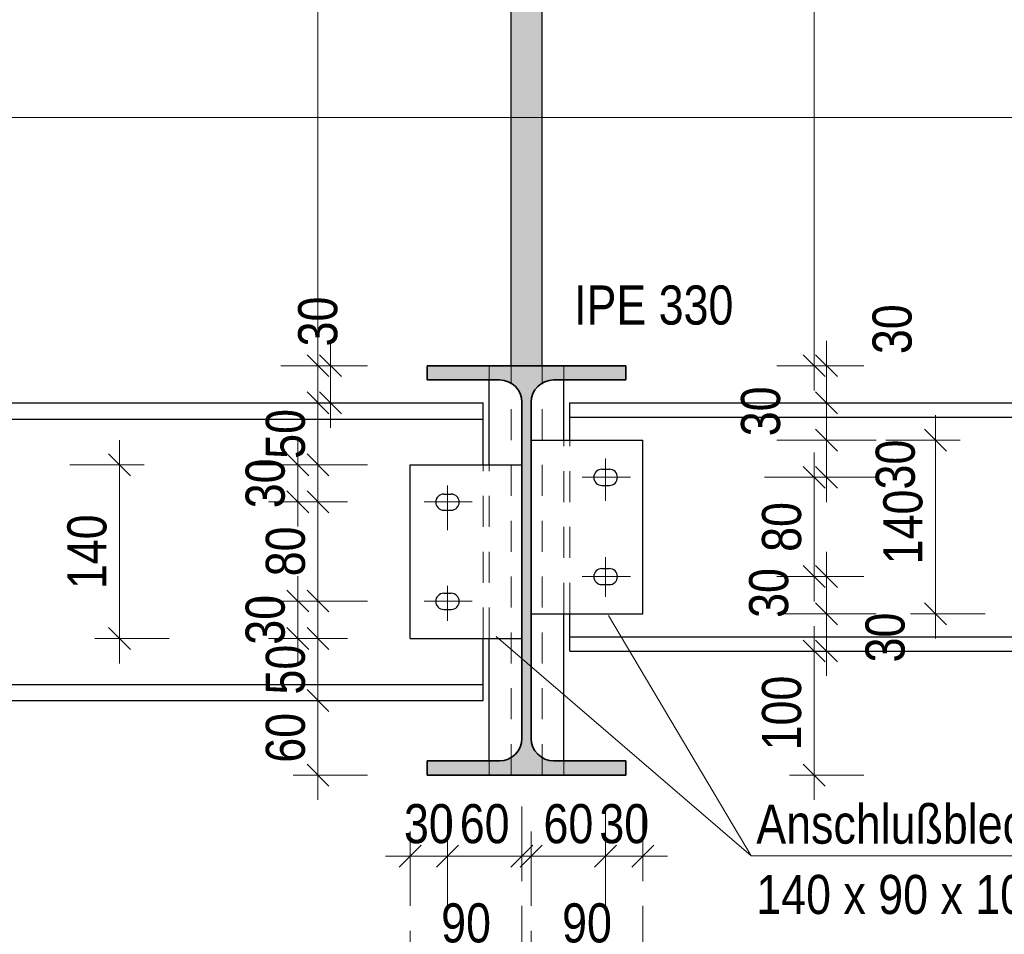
# Model space of a CAD drawing. Header units: millimetres. Extents: x 0 to 91, y -53.4 to 42.
# Tile 52 of 180: x 32.7 to 36.7, y -40.7 to -37. Entities that reach past the tile are written whole.
import ezdxf

# ---------------------------------------------------------------- set-up
doc = ezdxf.new("R2010")
doc.units = ezdxf.units.MM
doc.linetypes.add('DASHDOT', pattern=[1, 0.5, -0.25, 0, -0.25])
doc.linetypes.add('HIDDEN', pattern=[0.375, 0.25, -0.125])
doc.layers.add('Achsen', color=7, linetype='Continuous', lineweight=20)
doc.layers.add('Schraffuren', color=7, linetype='Continuous', lineweight=20)
doc.styles.add('Arial Narrow', font='ARIALN.TTF')
doc.dimstyles.new('Arch_Strakon_dimstyle', dxfattribs={"dimtxt": 1, "dimasz": 1, "dimexe": 1.25, "dimexo": 0.0625, "dimgap": 1, "dimtad": 0, "dimdec": 5, "dimzin": 12, "dimdsep": 46, "dimtxsty": 'Arial Narrow', "dimblk": 'Arrowhead_Tick', "dimsah": 1, "dimcen": 0, "dimse1": 1, "dimse2": 1, "dimclrd": 6, "dimclrt": 2, "dimazin": 0, "dimtfac": 1, "dimtdec": 4, "dimtmove": 0, "dimatfit": 3, "dimldrblk": 'NONE', "dimfxl": 1, "dimtvp": 1, "dimtolj": 1, "dimtzin": 0, "dimlwd": 13, "dimarcsym": 2})

# ---------------------------------------------------------------- blocks, each defined once
blk = doc.blocks.new('Arrowhead_Tick')
at = {"color": 0, "linetype": 'Continuous', "lineweight": -2}
for p, q in [((0, 20), (0, -10)), ((-1, 0), (0, 0)), ((10, 0), (0, 0))]:
    blk.add_line(p, q, dxfattribs=at)
at = {"color": 2, "linetype": 'Continuous', "lineweight": 35}
blk.add_line((4.42, 4.42), (-4.42, -4.42), dxfattribs=at)
blk = doc.blocks.new('*D219')
at = {"color": 6, "linetype": 'Continuous', "lineweight": 13}
blk.add_line((33.9009, -40.0534), (33.9009, -39.7734), dxfattribs=at)
at = {"layer": 'Defpoints', "color": 0}
for p in [(33.9009, -39.7634), (34.5665, -39.7634), (34.3415, -40.0634)]:
    blk.add_point(p, dxfattribs=at)
at = {"color": 6, "lineweight": 13, "xscale": 0.01, "yscale": 0.01, "zscale": 0.01}
for p, rotation in [((33.9009, -39.7634), 90), ((33.9009, -40.0634), 270)]:
    blk.add_blockref('Arrowhead_Tick', p, dxfattribs=dict(at, rotation=rotation))
at = {"color": 2, "lineweight": 18, "insert": (33.7705, -39.9134), "char_height": 0.1575, "attachment_point": 5, "rotation": 90, "style": 'Arial Narrow'}
blk.add_mtext('\\A1;60', dxfattribs=at)
blk = doc.blocks.new('_None')
blk = doc.blocks.new('*D220')
at = {"color": 6, "linetype": 'Continuous', "lineweight": 13}
blk.add_line((33.9009, -39.7534), (33.9009, -39.5234), dxfattribs=at)
at = {"layer": 'Defpoints', "color": 0}
for p in [(33.9009, -39.5134), (34.2728, -39.5134), (34.5665, -39.7634)]:
    blk.add_point(p, dxfattribs=at)
at = {"color": 6, "lineweight": 13, "xscale": 0.01, "yscale": 0.01, "zscale": 0.01}
for p, rotation in [((33.9009, -39.5134), 90), ((33.9009, -39.7634), 270)]:
    blk.add_blockref('Arrowhead_Tick', p, dxfattribs=dict(at, rotation=rotation))
at = {"color": 2, "lineweight": 18, "insert": (33.7705, -39.6384), "char_height": 0.1575, "attachment_point": 5, "rotation": 90, "style": 'Arial Narrow'}
blk.add_mtext('\\A1;50', dxfattribs=at)
blk = doc.blocks.new('*D221')
at = {"color": 6, "linetype": 'Continuous', "lineweight": 13}
blk.add_line((33.8194, -39.5034), (33.8194, -39.3719), dxfattribs=at)
at = {"layer": 'Defpoints', "color": 0}
for p in [(33.8194, -39.3619), (34.3282, -39.3619), (34.2728, -39.5134)]:
    blk.add_point(p, dxfattribs=at)
at = {"color": 6, "lineweight": 13, "xscale": 0.01, "yscale": 0.01, "zscale": 0.01}
for p, rotation in [((33.8194, -39.3619), 90.00000000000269), ((33.8194, -39.5134), 270.0000000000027)]:
    blk.add_blockref('Arrowhead_Tick', p, dxfattribs=dict(at, rotation=rotation))
at = {"color": 2, "lineweight": 18, "insert": (33.689, -39.4377), "char_height": 0.1575, "attachment_point": 5, "rotation": 90, "style": 'Arial Narrow'}
blk.add_mtext('\\A1;30', dxfattribs=at)
blk = doc.blocks.new('*D222')
at = {"color": 6, "linetype": 'Continuous', "lineweight": 13}
blk.add_line((33.9009, -39.3519), (33.9009, -38.9719), dxfattribs=at)
at = {"layer": 'Defpoints', "color": 0}
for p in [(33.9009, -38.9619), (34.3282, -38.9619), (34.3282, -39.3619)]:
    blk.add_point(p, dxfattribs=at)
at = {"color": 6, "lineweight": 13, "xscale": 0.01, "yscale": 0.01, "zscale": 0.01}
for p, rotation in [((33.9009, -38.9619), 90), ((33.9009, -39.3619), 270)]:
    blk.add_blockref('Arrowhead_Tick', p, dxfattribs=dict(at, rotation=rotation))
at = {"color": 2, "lineweight": 18, "insert": (33.7705, -39.1619), "char_height": 0.1575, "attachment_point": 5, "rotation": 90, "style": 'Arial Narrow'}
blk.add_mtext('\\A1;80', dxfattribs=at)
blk = doc.blocks.new('*D223')
at = {"color": 6, "linetype": 'Continuous', "lineweight": 13}
blk.add_line((33.8194, -38.9519), (33.8194, -38.8234), dxfattribs=at)
at = {"layer": 'Defpoints', "color": 0}
for p in [(33.8194, -38.8134), (34.2728, -38.8134), (34.3282, -38.9619)]:
    blk.add_point(p, dxfattribs=at)
at = {"color": 6, "lineweight": 13, "xscale": 0.01, "yscale": 0.01, "zscale": 0.01}
for p, rotation in [((33.8194, -38.8134), 89.99999999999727), ((33.8194, -38.9619), 269.9999999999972)]:
    blk.add_blockref('Arrowhead_Tick', p, dxfattribs=dict(at, rotation=rotation))
at = {"color": 2, "lineweight": 18, "insert": (33.689, -38.8877), "char_height": 0.1575, "attachment_point": 5, "rotation": 90, "style": 'Arial Narrow'}
blk.add_mtext('\\A1;30', dxfattribs=at)
blk = doc.blocks.new('*D224')
at = {"color": 6, "linetype": 'Continuous', "lineweight": 13}
blk.add_line((33.9009, -38.8034), (33.9009, -38.5734), dxfattribs=at)
at = {"layer": 'Defpoints', "color": 0}
for p in [(33.9009, -38.5634), (34.5665, -38.5634), (34.2728, -38.8134)]:
    blk.add_point(p, dxfattribs=at)
at = {"color": 6, "lineweight": 13, "xscale": 0.01, "yscale": 0.01, "zscale": 0.01}
for p, rotation in [((33.9009, -38.5634), 90.00000000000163), ((33.9009, -38.8134), 270.0000000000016)]:
    blk.add_blockref('Arrowhead_Tick', p, dxfattribs=dict(at, rotation=rotation))
at = {"color": 2, "lineweight": 18, "insert": (33.7705, -38.6884), "char_height": 0.1575, "attachment_point": 5, "rotation": 90, "style": 'Arial Narrow'}
blk.add_mtext('\\A1;50', dxfattribs=at)
blk = doc.blocks.new('*D225')
at = {"color": 6, "linetype": 'Continuous', "lineweight": 13}
blk.add_line((33.9509, -38.5534), (33.9509, -38.4234), dxfattribs=at)
at = {"layer": 'Defpoints', "color": 0}
for p in [(33.9509, -38.4134), (34.3415, -38.4134), (34.5665, -38.5634)]:
    blk.add_point(p, dxfattribs=at)
at = {"color": 6, "lineweight": 13, "xscale": 0.01, "yscale": 0.01, "zscale": 0.01}
for p, rotation in [((33.9509, -38.4134), 90), ((33.9509, -38.5634), 270)]:
    blk.add_blockref('Arrowhead_Tick', p, dxfattribs=dict(at, rotation=rotation))
at = {"color": 2, "lineweight": 18, "insert": (33.9009, -38.2354), "char_height": 0.1575, "attachment_point": 5, "rotation": 90, "style": 'Arial Narrow'}
blk.add_mtext('\\A1;30', dxfattribs=at)
blk = doc.blocks.new('*D285')
at = {"color": 6, "linetype": 'Continuous', "lineweight": 13}
blk.add_line((33.1009, -39.5034), (33.1009, -38.8234), dxfattribs=at)
at = {"layer": 'Defpoints', "color": 0}
for p in [(33.1009, -38.8134), (34.2728, -38.8134), (34.2728, -39.5134)]:
    blk.add_point(p, dxfattribs=at)
at = {"color": 6, "lineweight": 13, "xscale": 0.01, "yscale": 0.01, "zscale": 0.01}
for p, rotation in [((33.1009, -38.8134), 90), ((33.1009, -39.5134), 270)]:
    blk.add_blockref('Arrowhead_Tick', p, dxfattribs=dict(at, rotation=rotation))
at = {"color": 2, "lineweight": 35, "insert": (32.9705, -39.1634), "char_height": 0.1575, "attachment_point": 5, "rotation": 90, "style": 'Arial Narrow'}
blk.add_mtext('\\A1;140', dxfattribs=at)
blk = doc.blocks.new('*D286')
at = {"color": 6, "linetype": 'Continuous', "lineweight": 13}
blk.add_line((36.3898, -39.4034), (36.3898, -38.7234), dxfattribs=at)
at = {"layer": 'Defpoints', "color": 0}
for p in [(35.2103, -38.7134), (36.3898, -38.7134), (35.2103, -39.4134)]:
    blk.add_point(p, dxfattribs=at)
at = {"color": 6, "lineweight": 13, "xscale": 0.01, "yscale": 0.01, "zscale": 0.01}
for p, rotation in [((36.3898, -38.7134), 90), ((36.3898, -39.4134), 270)]:
    blk.add_blockref('Arrowhead_Tick', p, dxfattribs=dict(at, rotation=rotation))
at = {"color": 2, "lineweight": 35, "insert": (36.2594, -39.0634), "char_height": 0.1575, "attachment_point": 5, "rotation": 90, "style": 'Arial Narrow'}
blk.add_mtext('\\A1;140', dxfattribs=at)
blk = doc.blocks.new('*D361')
at = {"color": 6, "linetype": 'Continuous', "lineweight": 13}
blk.add_line((34.2828, -40.3908), (34.4128, -40.3908), dxfattribs=at)
at = {"layer": 'Defpoints', "color": 0}
for p in [(34.4228, -39.4419), (34.2728, -39.5134), (34.4228, -40.3908)]:
    blk.add_point(p, dxfattribs=at)
at = {"color": 6, "lineweight": 13, "xscale": 0.01, "yscale": 0.01, "zscale": 0.01}
blk.add_blockref('Arrowhead_Tick', (34.4228, -40.3908), dxfattribs=at)
at = {"color": 6, "lineweight": 13, "xscale": 0.01, "yscale": 0.01, "zscale": 0.01, "rotation": 180}
blk.add_blockref('Arrowhead_Tick', (34.2728, -40.3908), dxfattribs=at)
at = {"color": 2, "lineweight": 35, "insert": (34.3478, -40.2604), "char_height": 0.1575, "attachment_point": 5, "style": 'Arial Narrow'}
blk.add_mtext('\\A1;30', dxfattribs=at)
blk = doc.blocks.new('*D362')
at = {"color": 6, "linetype": 'Continuous', "lineweight": 13}
blk.add_line((34.4328, -40.3908), (34.7128, -40.3908), dxfattribs=at)
at = {"layer": 'Defpoints', "color": 0}
for p in [(34.4228, -39.4419), (34.7228, -39.5134), (34.7228, -40.3908)]:
    blk.add_point(p, dxfattribs=at)
at = {"color": 6, "lineweight": 13, "xscale": 0.01, "yscale": 0.01, "zscale": 0.01}
for p, rotation in [((34.7228, -40.3908), 359.9999999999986), ((34.4228, -40.3908), 179.9999999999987)]:
    blk.add_blockref('Arrowhead_Tick', p, dxfattribs=dict(at, rotation=rotation))
at = {"color": 2, "lineweight": 35, "insert": (34.5728, -40.2604), "char_height": 0.1575, "attachment_point": 5, "style": 'Arial Narrow'}
blk.add_mtext('\\A1;60', dxfattribs=at)
blk = doc.blocks.new('*D363')
at = {"color": 6, "linetype": 'Continuous', "lineweight": 13}
blk.add_line((34.7703, -40.3908), (35.0503, -40.3908), dxfattribs=at)
at = {"layer": 'Defpoints', "color": 0}
for p in [(35.0603, -39.3454), (34.7603, -39.4134), (35.0603, -40.3908)]:
    blk.add_point(p, dxfattribs=at)
at = {"color": 6, "lineweight": 13, "xscale": 0.01, "yscale": 0.01, "zscale": 0.01}
blk.add_blockref('Arrowhead_Tick', (35.0603, -40.3908), dxfattribs=at)
at = {"color": 6, "lineweight": 13, "xscale": 0.01, "yscale": 0.01, "zscale": 0.01, "rotation": 180}
blk.add_blockref('Arrowhead_Tick', (34.7603, -40.3908), dxfattribs=at)
at = {"color": 2, "lineweight": 35, "insert": (34.9103, -40.2604), "char_height": 0.1575, "attachment_point": 5, "style": 'Arial Narrow'}
blk.add_mtext('\\A1;60', dxfattribs=at)
blk = doc.blocks.new('*D364')
at = {"color": 6, "linetype": 'Continuous', "lineweight": 13}
blk.add_line((35.0703, -40.3908), (35.2003, -40.3908), dxfattribs=at)
at = {"layer": 'Defpoints', "color": 0}
for p in [(35.0603, -39.3454), (35.2103, -39.4134), (35.2103, -40.3908)]:
    blk.add_point(p, dxfattribs=at)
at = {"color": 6, "lineweight": 13, "xscale": 0.01, "yscale": 0.01, "zscale": 0.01}
blk.add_blockref('Arrowhead_Tick', (35.2103, -40.3908), dxfattribs=at)
at = {"color": 6, "lineweight": 13, "xscale": 0.01, "yscale": 0.01, "zscale": 0.01, "rotation": 180}
blk.add_blockref('Arrowhead_Tick', (35.0603, -40.3908), dxfattribs=at)
at = {"color": 2, "lineweight": 35, "insert": (35.1353, -40.2604), "char_height": 0.1575, "attachment_point": 5, "style": 'Arial Narrow'}
blk.add_mtext('\\A1;30', dxfattribs=at)
blk = doc.blocks.new('*D365')
at = {"color": 6, "linetype": 'Continuous', "lineweight": 13}
blk.add_line((34.2828, -40.7908), (34.7128, -40.7908), dxfattribs=at)
at = {"layer": 'Defpoints', "color": 0}
for p in [(34.2728, -39.5134), (34.7228, -39.5134), (34.7228, -40.7908)]:
    blk.add_point(p, dxfattribs=at)
at = {"color": 6, "lineweight": 13, "xscale": 0.01, "yscale": 0.01, "zscale": 0.01}
blk.add_blockref('Arrowhead_Tick', (34.7228, -40.7908), dxfattribs=at)
at = {"color": 6, "lineweight": 13, "xscale": 0.01, "yscale": 0.01, "zscale": 0.01, "rotation": 180}
blk.add_blockref('Arrowhead_Tick', (34.2728, -40.7908), dxfattribs=at)
at = {"color": 2, "lineweight": 35, "insert": (34.4978, -40.6604), "char_height": 0.1575, "attachment_point": 5, "style": 'Arial Narrow'}
blk.add_mtext('\\A1;90', dxfattribs=at)
blk = doc.blocks.new('*D366')
at = {"color": 6, "linetype": 'Continuous', "lineweight": 13}
blk.add_line((34.7703, -40.7908), (35.2003, -40.7908), dxfattribs=at)
at = {"layer": 'Defpoints', "color": 0}
for p in [(34.7603, -39.4134), (35.2103, -39.4134), (35.2103, -40.7908)]:
    blk.add_point(p, dxfattribs=at)
at = {"color": 6, "lineweight": 13, "xscale": 0.01, "yscale": 0.01, "zscale": 0.01}
blk.add_blockref('Arrowhead_Tick', (35.2103, -40.7908), dxfattribs=at)
at = {"color": 6, "lineweight": 13, "xscale": 0.01, "yscale": 0.01, "zscale": 0.01, "rotation": 180}
blk.add_blockref('Arrowhead_Tick', (34.7603, -40.7908), dxfattribs=at)
at = {"color": 2, "lineweight": 35, "insert": (34.9853, -40.6604), "char_height": 0.1575, "attachment_point": 5, "style": 'Arial Narrow'}
blk.add_mtext('\\A1;90', dxfattribs=at)
blk = doc.blocks.new('*D410')
at = {"color": 6, "linetype": 'Continuous', "lineweight": 13}
blk.add_line((35.9009, -40.0534), (35.9009, -39.5734), dxfattribs=at)
at = {"layer": 'Defpoints', "color": 0}
for p in [(34.9165, -39.5634), (35.9009, -39.5634), (35.1415, -40.0634)]:
    blk.add_point(p, dxfattribs=at)
at = {"color": 6, "lineweight": 13, "xscale": 0.01, "yscale": 0.01, "zscale": 0.01}
for p, rotation in [((35.9009, -39.5634), 89.99999999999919), ((35.9009, -40.0634), 269.9999999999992)]:
    blk.add_blockref('Arrowhead_Tick', p, dxfattribs=dict(at, rotation=rotation))
at = {"color": 2, "lineweight": 35, "insert": (35.7705, -39.8134), "char_height": 0.1575, "attachment_point": 5, "rotation": 90, "style": 'Arial Narrow'}
blk.add_mtext('\\A1;100', dxfattribs=at)
blk = doc.blocks.new('*D411')
at = {"color": 6, "linetype": 'Continuous', "lineweight": 13}
blk.add_line((35.9509, -39.5534), (35.9509, -39.4234), dxfattribs=at)
at = {"layer": 'Defpoints', "color": 0}
for p in [(35.2103, -39.4134), (35.9509, -39.4134), (34.9165, -39.5634)]:
    blk.add_point(p, dxfattribs=at)
at = {"color": 6, "lineweight": 13, "xscale": 0.01, "yscale": 0.01, "zscale": 0.01}
for p, rotation in [((35.9509, -39.4134), 90), ((35.9509, -39.5634), 270)]:
    blk.add_blockref('Arrowhead_Tick', p, dxfattribs=dict(at, rotation=rotation))
at = {"color": 2, "lineweight": 35, "insert": (36.1876, -39.5091), "char_height": 0.1575, "attachment_point": 5, "rotation": 90, "style": 'Arial Narrow'}
blk.add_mtext('\\A1;30', dxfattribs=at)
blk = doc.blocks.new('*D412')
at = {"color": 6, "linetype": 'Continuous', "lineweight": 13}
blk.add_line((35.9509, -39.4034), (35.9509, -39.2734), dxfattribs=at)
at = {"layer": 'Defpoints', "color": 0}
for p in [(35.1603, -39.2634), (35.9509, -39.2634), (35.2103, -39.4134)]:
    blk.add_point(p, dxfattribs=at)
at = {"color": 6, "lineweight": 13, "xscale": 0.01, "yscale": 0.01, "zscale": 0.01}
for p, rotation in [((35.9509, -39.2634), 90), ((35.9509, -39.4134), 270)]:
    blk.add_blockref('Arrowhead_Tick', p, dxfattribs=dict(at, rotation=rotation))
at = {"color": 2, "lineweight": 35, "insert": (35.7185, -39.3295), "char_height": 0.1575, "attachment_point": 5, "rotation": 90, "style": 'Arial Narrow'}
blk.add_mtext('\\A1;30', dxfattribs=at)
blk = doc.blocks.new('*D413')
at = {"color": 6, "linetype": 'Continuous', "lineweight": 13}
blk.add_line((35.9009, -39.2534), (35.9009, -38.8734), dxfattribs=at)
at = {"layer": 'Defpoints', "color": 0}
for p in [(35.1603, -38.8634), (35.9009, -38.8634), (35.1603, -39.2634)]:
    blk.add_point(p, dxfattribs=at)
at = {"color": 6, "lineweight": 13, "xscale": 0.01, "yscale": 0.01, "zscale": 0.01}
for p, rotation in [((35.9009, -38.8634), 90), ((35.9009, -39.2634), 270)]:
    blk.add_blockref('Arrowhead_Tick', p, dxfattribs=dict(at, rotation=rotation))
at = {"color": 2, "lineweight": 35, "insert": (35.7705, -39.0634), "char_height": 0.1575, "attachment_point": 5, "rotation": 90, "style": 'Arial Narrow'}
blk.add_mtext('\\A1;80', dxfattribs=at)
blk = doc.blocks.new('*D414')
at = {"color": 6, "linetype": 'Continuous', "lineweight": 13}
blk.add_line((35.9509, -38.8534), (35.9509, -38.7234), dxfattribs=at)
at = {"layer": 'Defpoints', "color": 0}
for p in [(35.2103, -38.7134), (35.9509, -38.7134), (35.1603, -38.8634)]:
    blk.add_point(p, dxfattribs=at)
at = {"color": 6, "lineweight": 13, "xscale": 0.01, "yscale": 0.01, "zscale": 0.01}
for p, rotation in [((35.9509, -38.7134), 90), ((35.9509, -38.8634), 270)]:
    blk.add_blockref('Arrowhead_Tick', p, dxfattribs=dict(at, rotation=rotation))
at = {"color": 2, "lineweight": 35, "insert": (36.2288, -38.812), "char_height": 0.1575, "attachment_point": 5, "rotation": 90, "style": 'Arial Narrow'}
blk.add_mtext('\\A1;30', dxfattribs=at)
blk = doc.blocks.new('*D415')
at = {"color": 6, "linetype": 'Continuous', "lineweight": 13}
blk.add_line((35.9509, -38.7034), (35.9509, -38.5734), dxfattribs=at)
at = {"layer": 'Defpoints', "color": 0}
for p in [(34.9165, -38.5634), (35.9509, -38.5634), (35.2103, -38.7134)]:
    blk.add_point(p, dxfattribs=at)
at = {"color": 6, "lineweight": 13, "xscale": 0.01, "yscale": 0.01, "zscale": 0.01}
for p, rotation in [((35.9509, -38.5634), 90), ((35.9509, -38.7134), 270)]:
    blk.add_blockref('Arrowhead_Tick', p, dxfattribs=dict(at, rotation=rotation))
at = {"color": 2, "lineweight": 35, "insert": (35.6859, -38.5974), "char_height": 0.1575, "attachment_point": 5, "rotation": 90, "style": 'Arial Narrow'}
blk.add_mtext('\\A1;30', dxfattribs=at)
blk = doc.blocks.new('*D416')
at = {"color": 6, "linetype": 'Continuous', "lineweight": 13}
blk.add_line((35.9509, -38.5534), (35.9509, -38.4234), dxfattribs=at)
at = {"layer": 'Defpoints', "color": 0}
for p in [(35.1415, -38.4134), (35.9509, -38.4134), (34.9165, -38.5634)]:
    blk.add_point(p, dxfattribs=at)
at = {"color": 6, "lineweight": 13, "xscale": 0.01, "yscale": 0.01, "zscale": 0.01}
for p, rotation in [((35.9509, -38.4134), 90.00000000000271), ((35.9509, -38.5634), 270.0000000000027)]:
    blk.add_blockref('Arrowhead_Tick', p, dxfattribs=dict(at, rotation=rotation))
at = {"color": 2, "lineweight": 35, "insert": (36.2159, -38.2664), "char_height": 0.1575, "attachment_point": 5, "rotation": 90, "style": 'Arial Narrow'}
blk.add_mtext('\\A1;30', dxfattribs=at)
blk = doc.blocks.new('*D417')
at = {"color": 6, "linetype": 'Continuous', "lineweight": 13}
blk.add_line((35.9009, -38.4034), (35.9009, -31.9234), dxfattribs=at)
at = {"layer": 'Defpoints', "color": 0}
for p in [(34.804, -31.9134), (35.9009, -31.9134), (35.1415, -38.4134)]:
    blk.add_point(p, dxfattribs=at)
at = {"color": 6, "lineweight": 13, "xscale": 0.01, "yscale": 0.01, "zscale": 0.01}
for p, rotation in [((35.9009, -31.9134), 90), ((35.9009, -38.4134), 270)]:
    blk.add_blockref('Arrowhead_Tick', p, dxfattribs=dict(at, rotation=rotation))
at = {"color": 2, "lineweight": 35, "insert": (35.7705, -35.1634), "char_height": 0.1575, "attachment_point": 5, "rotation": 90, "style": 'Arial Narrow'}
blk.add_mtext('\\A1;1300', dxfattribs=at)
blk = doc.blocks.new('*D418')
at = {"color": 6, "linetype": 'Continuous', "lineweight": 13}
blk.add_line((33.9009, -38.4034), (33.9009, -31.9234), dxfattribs=at)
at = {"layer": 'Defpoints', "color": 0}
for p in [(33.9009, -31.9134), (34.679, -31.9134), (34.3415, -38.4134)]:
    blk.add_point(p, dxfattribs=at)
at = {"color": 6, "lineweight": 13, "xscale": 0.01, "yscale": 0.01, "zscale": 0.01}
for p, rotation in [((33.9009, -31.9134), 90), ((33.9009, -38.4134), 270)]:
    blk.add_blockref('Arrowhead_Tick', p, dxfattribs=dict(at, rotation=rotation))
at = {"color": 2, "lineweight": 35, "insert": (33.7705, -35.1634), "char_height": 0.1575, "attachment_point": 5, "rotation": 90, "style": 'Arial Narrow'}
blk.add_mtext('\\A1;1300', dxfattribs=at)

msp = doc.modelspace()

# ---------------------------------------------------------------- hatches: boundary and pattern name
at = {"lineweight": 25, "true_color": 0xcccccc}
msp.add_hatch(color=254, dxfattribs=at).paths.add_polyline_path([(34.8040156, -31.9134075), (34.8040156, -38.4134017), (34.6790156, -38.4134017), (34.6790156, -31.9134075)])
at = {"layer": 'Schraffuren', "lineweight": 25, "true_color": 0x4682b4}
msp.add_hatch(color=145, dxfattribs=at).paths.add_polyline_path([(35.1415156, -38.4709017), (35.1415156, -38.4134017), (34.3415156, -38.4134017), (34.3415156, -38.4709017), (34.6327656, -38.4709075), (34.6343191, -38.470921), (34.6358721, -38.4709612), (34.6374241, -38.4710282), (34.6389748, -38.471122), (34.6405236, -38.4712425), (34.6420702, -38.4713898), (34.6436139, -38.4715637), (34.6451544, -38.4717643), (34.6466913, -38.4719914), (34.6482239, -38.472245), (34.649752, -38.4725251), (34.651275, -38.4728314), (34.6527925, -38.473164), (34.654304, -38.4735228), (34.6558091, -38.4739076), (34.6573074, -38.4743183), (34.6587983, -38.4747548), (34.6602815, -38.475217), (34.6617565, -38.4757047), (34.6632228, -38.4762178), (34.6646801, -38.4767561), (34.6661278, -38.4773195), (34.6675656, -38.4779078), (34.6689931, -38.4785208), (34.6704097, -38.4791584), (34.6718152, -38.4798203), (34.673209, -38.4805064), (34.6745907, -38.4812165), (34.67596, -38.4819503), (34.6773164, -38.4827076), (34.6786596, -38.4834883), (34.679989, -38.4842919), (34.6813044, -38.4851185), (34.6826054, -38.4859676), (34.6838914, -38.486839), (34.6851623, -38.4877325), (34.6864175, -38.4886478), (34.6876568, -38.4895846), (34.6888797, -38.4905427), (34.6900859, -38.4915218), (34.691275, -38.4925215), (34.6924467, -38.4935416), (34.6936005, -38.4945817), (34.6947363, -38.4956417), (34.6958536, -38.4967211), (34.6969521, -38.4978196), (34.6980315, -38.4989369), (34.6990914, -38.5000726), (34.7001316, -38.5012265), (34.7011517, -38.5023982), (34.7021514, -38.5035873), (34.7031304, -38.5047935), (34.7040885, -38.5060164), (34.7050254, -38.5072556), (34.7059407, -38.5085109), (34.7068342, -38.5097817), (34.7077056, -38.5110678), (34.7085547, -38.5123687), (34.7093812, -38.5136841), (34.7101849, -38.5150136), (34.7109655, -38.5163568), (34.7117229, -38.5177132), (34.7124567, -38.5190825), (34.7131667, -38.5204642), (34.7138528, -38.521858), (34.7145148, -38.5232634), (34.7151523, -38.5246801), (34.7157654, -38.5261075), (34.7163537, -38.5275453), (34.7169171, -38.5289931), (34.7174554, -38.5304504), (34.7179685, -38.5319167), (34.7184562, -38.5333917), (34.7189184, -38.5348749), (34.7193549, -38.5363658), (34.7197656, -38.537864), (34.7201504, -38.5393691), (34.7205091, -38.5408807), (34.7208417, -38.5423982), (34.7211481, -38.5439212), (34.7214281, -38.5454492), (34.7216817, -38.5469819), (34.7219089, -38.5485187), (34.7221094, -38.5500592), (34.7222834, -38.551603), (34.7224306, -38.5531495), (34.7225512, -38.5546983), (34.722645, -38.556249), (34.722712, -38.5578011), (34.7227522, -38.5593541), (34.7227656, -38.5609075), (34.7227656, -39.9159075), (34.7227461, -39.9174782), (34.7227049, -39.9190483), (34.7226364, -39.9206175), (34.7225405, -39.9221852), (34.7224173, -39.923751), (34.7222668, -39.9253145), (34.722089, -39.9268751), (34.7218839, -39.9284323), (34.7216518, -39.9299857), (34.7213926, -39.9315349), (34.7211063, -39.9330792), (34.7207932, -39.9346184), (34.7204532, -39.9361518), (34.7200866, -39.9376791), (34.7196933, -39.9391997), (34.7192735, -39.9407133), (34.7188275, -39.9422193), (34.7183551, -39.9437173), (34.7178568, -39.9452068), (34.7173325, -39.9466874), (34.7167824, -39.9481586), (34.7162067, -39.9496199), (34.7156057, -39.9510711), (34.7149794, -39.9525115), (34.714328, -39.9539407), (34.7136518, -39.9553584), (34.712951, -39.956764), (34.7122257, -39.9581572), (34.7114763, -39.9595376), (34.7107028, -39.9609046), (34.7099057, -39.962258), (34.709085, -39.9635972), (34.7082411, -39.9649219), (34.7073741, -39.9662316), (34.7064845, -39.9675261), (34.7055724, -39.9688048), (34.7046381, -39.9700674), (34.703682, -39.9713135), (34.7027042, -39.9725427), (34.7017051, -39.9737547), (34.7006851, -39.974949), (34.6996443, -39.9761254), (34.6985832, -39.9772834), (34.697502, -39.9784227), (34.6964011, -39.979543), (34.6952808, -39.9806439), (34.6941415, -39.9817251), (34.6929835, -39.9827862), (34.6918071, -39.983827), (34.6906127, -39.9848471), (34.6894008, -39.9858461), (34.6881715, -39.9868239), (34.6869254, -39.9877801), (34.6856629, -39.9887143), (34.6843841, -39.9896264), (34.6830897, -39.9905161), (34.6817799, -39.991383), (34.6804552, -39.9922269), (34.679116, -39.9930476), (34.6777627, -39.9938448), (34.6763956, -39.9946182), (34.6750153, -39.9953677), (34.6736221, -39.9960929), (34.6722165, -39.9967937), (34.6707988, -39.9974699), (34.6693695, -39.9981213), (34.6679291, -39.9987476), (34.666478, -39.9993487), (34.6650166, -39.9999243), (34.6635454, -40.0004744), (34.6620648, -40.0009987), (34.6605753, -40.0014971), (34.6590774, -40.0019694), (34.6575714, -40.0024155), (34.6560578, -40.0028352), (34.6545372, -40.0032285), (34.6530099, -40.0035951), (34.6514765, -40.0039351), (34.6499373, -40.0042482), (34.6483929, -40.0045345), (34.6468438, -40.0047937), (34.6452904, -40.0050259), (34.6437331, -40.0052309), (34.6421726, -40.0054087), (34.6406091, -40.0055592), (34.6390433, -40.0056825), (34.6374755, -40.0057784), (34.6359064, -40.0058469), (34.6343362, -40.005888), (34.6327656, -40.0059017), (34.3415156, -40.0059017), (34.3415156, -40.0634017), (35.1415156, -40.0634017), (35.1415156, -40.0059075), (34.8502656, -40.0059017), (34.8486949, -40.0058938), (34.8471247, -40.0058527), (34.8455554, -40.0057842), (34.8439875, -40.0056883), (34.8424216, -40.0055651), (34.8408581, -40.0054145), (34.8392974, -40.0052367), (34.83774, -40.0050317), (34.8361865, -40.0047995), (34.8346373, -40.0045402), (34.8330928, -40.004254), (34.8315536, -40.0039408), (34.83002, -40.0036008), (34.8284926, -40.0032342), (34.8269719, -40.0028409), (34.8254583, -40.0024211), (34.8239522, -40.001975), (34.8224541, -40.0015026), (34.8209645, -40.0010042), (34.8194838, -40.0004799), (34.8180125, -39.9999298), (34.816551, -39.9993541), (34.8150998, -39.998753), (34.8136593, -39.9981266), (34.81223, -39.9974752), (34.8108122, -39.996799), (34.8094065, -39.9960981), (34.8080132, -39.9953728), (34.8066327, -39.9946233), (34.8052656, -39.9938498), (34.8039122, -39.9930526), (34.8025729, -39.9922319), (34.8012481, -39.9913879), (34.7999383, -39.9905209), (34.7986437, -39.9896312), (34.7973649, -39.9887191), (34.7961023, -39.9877847), (34.7948561, -39.9868285), (34.7936268, -39.9858507), (34.7924147, -39.9848515), (34.7912203, -39.9838314), (34.7900439, -39.9827906), (34.7888858, -39.9817294), (34.7877464, -39.9806481), (34.786626, -39.9795472), (34.785525, -39.9784268), (34.7844438, -39.9772874), (34.7833826, -39.9761293), (34.7823418, -39.9749529), (34.7813216, -39.9737584), (34.7803225, -39.9725464), (34.7793446, -39.9713171), (34.7783884, -39.9700709), (34.7774541, -39.9688082), (34.7765419, -39.9675294), (34.7756522, -39.9662349), (34.7747853, -39.9649251), (34.7739413, -39.9636003), (34.7731206, -39.962261), (34.7723233, -39.9609075), (34.7715498, -39.9595404), (34.7708003, -39.95816), (34.770075, -39.9567667), (34.7693742, -39.9553609), (34.7686979, -39.9539432), (34.7680465, -39.9525138), (34.7674202, -39.9510733), (34.7668191, -39.9496221), (34.7662434, -39.9481607), (34.7656933, -39.9466894), (34.7651689, -39.9452087), (34.7646705, -39.9437191), (34.7641982, -39.942221), (34.7637521, -39.9407149), (34.7633323, -39.9392013), (34.762939, -39.9376805), (34.7625723, -39.9361531), (34.7622323, -39.9346196), (34.7619192, -39.9330804), (34.7616329, -39.9315359), (34.7613737, -39.9299866), (34.7611415, -39.9284331), (34.7609365, -39.9268758), (34.7607586, -39.9253151), (34.7606081, -39.9237516), (34.7604849, -39.9221856), (34.760389, -39.9206178), (34.7603204, -39.9190485), (34.7602793, -39.9174783), (34.7602656, -39.9159075), (34.7602656, -38.5609075), (34.7602735, -38.5593367), (34.7603146, -38.5577664), (34.7603831, -38.556197), (34.760479, -38.5546291), (34.7606023, -38.553063), (34.7607528, -38.5514994), (34.7609307, -38.5499386), (34.7611357, -38.5483811), (34.7613679, -38.5468275), (34.7616272, -38.5452782), (34.7619134, -38.5437336), (34.7622266, -38.5421943), (34.7625666, -38.5406606), (34.7629333, -38.5391332), (34.7633266, -38.5376123), (34.7637464, -38.5360986), (34.7641926, -38.5345924), (34.764665, -38.5330942), (34.7651634, -38.5316045), (34.7656878, -38.5301237), (34.7662379, -38.5286523), (34.7668136, -38.5271908), (34.7674148, -38.5257395), (34.7680412, -38.5242989), (34.7686926, -38.5228694), (34.7693689, -38.5214516), (34.7700698, -38.5200457), (34.7707952, -38.5186524), (34.7715447, -38.5172718), (34.7723183, -38.5159046), (34.7731155, -38.5145511), (34.7739363, -38.5132117), (34.7747804, -38.5118868), (34.7756474, -38.5105769), (34.7765371, -38.5092823), (34.7774494, -38.5080034), (34.7783837, -38.5067407), (34.77934, -38.5054944), (34.7803179, -38.504265), (34.7813171, -38.5030529), (34.7823373, -38.5018584), (34.7833782, -38.5006819), (34.7844395, -38.4995237), (34.7855208, -38.4983842), (34.7866219, -38.4972638), (34.7877423, -38.4961628), (34.7888818, -38.4950814), (34.7900399, -38.4940202), (34.7912165, -38.4929793), (34.792411, -38.4919591), (34.7936231, -38.4909599), (34.7948525, -38.489982), (34.7960987, -38.4890257), (34.7973615, -38.4880913), (34.7986404, -38.4871791), (34.799935, -38.4862893), (34.8012449, -38.4854223), (34.8025698, -38.4845783), (34.8039092, -38.4837575), (34.8052627, -38.4829602), (34.8066299, -38.4821867), (34.8080104, -38.4814371), (34.8094038, -38.4807117), (34.8108096, -38.4800108), (34.8122275, -38.4793345), (34.8136569, -38.4786831), (34.8150975, -38.4780567), (34.8165488, -38.4774556), (34.8180104, -38.4768798), (34.8194818, -38.4763297), (34.8209626, -38.4758053), (34.8224523, -38.4753069), (34.8239505, -38.4748345), (34.8254566, -38.4743884), (34.8269704, -38.4739686), (34.8284912, -38.4735753), (34.8300187, -38.4732085), (34.8315523, -38.4728685), (34.8330917, -38.4725554), (34.8346363, -38.4722691), (34.8361856, -38.4720098), (34.8377392, -38.4717776), (34.8392967, -38.4715726), (34.8408574, -38.4713948), (34.8424211, -38.4712442), (34.8439871, -38.4711209), (34.8455551, -38.471025), (34.8471245, -38.4709565), (34.8486948, -38.4709154), (34.8502656, -38.4709017)])

# ---------------------------------------------------------------- linework, layer by layer
at = {"color": 5, "linetype": 'Continuous', "lineweight": 18}
for p, q in [((49.2523121, -37.4134017), (31.0687424, -37.4134017)), ((35.6464296, -40.38944), (35.0721177, -39.4202231)), ((35.6464296, -40.38944), (34.6188483, -39.5052111)), ((40.0494015, -40.38944), (35.6464296, -40.38944))]:
    msp.add_line(p, q, dxfattribs=at)
at = {"color": 2, "linetype": 'Continuous', "lineweight": 35}
for p, q in [((34.3415156, -38.4134017), (35.1415156, -38.4134017)), ((34.3415156, -38.4709075), (34.3415156, -38.4134075)), ((35.1415156, -38.4709075), (35.1415156, -38.4134075)), ((34.3415156, -38.4709017), (34.6327656, -38.4709017)), ((34.8502656, -38.4709017), (35.1415156, -38.4709017)), ((34.7227656, -39.9159075), (34.7227656, -38.5609075)), ((34.7602656, -39.9159075), (34.7602656, -38.5609075)), ((34.3415156, -40.0059017), (34.6327656, -40.0059017)), ((34.3415156, -40.0634075), (34.3415156, -40.0059075)), ((34.8502656, -40.0059017), (35.1415156, -40.0059017)), ((35.1415156, -40.0634075), (35.1415156, -40.0059075)), ((34.3415156, -40.0634017), (35.1415156, -40.0634017))]:
    msp.add_line(p, q, dxfattribs=at)
at = {"color": 6, "linetype": 'HIDDEN', "lineweight": 13, "ltscale": 0.5}
for p, q in [((34.5915156, -38.4709017), (34.5915156, -38.4134075)), ((34.6790156, -40.0634017), (34.6790156, -38.4134017)), ((34.8040156, -40.0634017), (34.8040156, -38.4134017)), ((34.8915156, -38.4709017), (34.8915156, -38.4134075)), ((34.8915156, -39.4134075), (34.8915156, -38.7134075)), ((34.9165156, -39.4134075), (34.9165156, -38.7134075)), ((34.5665156, -39.5134075), (34.5665156, -38.8134075)), ((34.5915156, -39.5134075), (34.5915156, -38.8134075)), ((34.5915156, -40.0634017), (34.5915156, -40.0059017)), ((34.8915156, -40.0634017), (34.8915156, -40.0059017))]:
    msp.add_line(p, q, dxfattribs=at)
at = {"color": 6, "linetype": 'DASHDOT', "lineweight": 13, "ltscale": 0.5}
for p, q in [((35.0602656, -38.9577378), (35.0602656, -38.7879538)), ((35.1602656, -38.8634075), (34.965734, -38.8634075)), ((34.4227656, -39.0762663), (34.4227656, -38.8968719)), ((34.5227656, -38.9619017), (34.328234, -38.9619017)), ((35.0602656, -39.1851843), (35.0602656, -39.3453579)), ((35.1602656, -39.2634075), (34.965734, -39.2634075)), ((34.4227656, -39.4419017), (34.4227656, -39.3005093)), ((34.5227656, -39.3619017), (34.328234, -39.3619017))]:
    msp.add_line(p, q, dxfattribs=at)
at = {"color": 2, "linetype": 'Continuous', "lineweight": 35}
for centre, start, end in [((34.6327656, -38.5609075), 360, 90), ((34.8502656, -38.5609075), 90, 180), ((34.6327656, -39.9159075), 270, 0), ((34.8502656, -39.9159075), 180, 270)]:
    msp.add_arc(centre, 0.09, start, end, dxfattribs=at)
at = {"layer": 'Achsen', "color": 3, "linetype": 'Continuous', "lineweight": 25}
for p, q in [((34.6790156, -38.4134017), (34.6790156, -31.9134075)), ((34.8040156, -38.4134017), (34.8040156, -31.9134075)), ((34.5915156, -38.8134075), (34.5915156, -38.4709017)), ((34.8915156, -38.7134075), (34.8915156, -38.4709017)), ((24.3372467, -38.5634075), (34.5665156, -38.5634075)), ((34.5665156, -38.6284075), (34.5665156, -38.5634075)), ((34.9165156, -38.5634075), (46.2017325, -38.5634075)), ((34.9165156, -38.6209075), (34.9165156, -38.5634075)), ((24.3372467, -38.6284075), (34.5665156, -38.6284075)), ((34.5665156, -38.8134075), (34.5665156, -38.6284075)), ((34.9165156, -38.6209075), (46.2017325, -38.6209075)), ((34.9165156, -38.7134075), (34.9165156, -38.6209075)), ((34.7602656, -38.7134075), (35.2102656, -38.7134075)), ((35.2102656, -39.4134075), (35.2102656, -38.7134075)), ((34.2727656, -38.8134075), (34.7227656, -38.8134075)), ((34.2727656, -39.5134075), (34.2727656, -38.8134075)), ((35.0452656, -38.8308075), (35.0752656, -38.8308075)), ((34.4077656, -38.9309075), (34.4377656, -38.9309075)), ((35.0452656, -38.8959075), (35.0752656, -38.8959075)), ((34.4077656, -38.9959075), (34.4377656, -38.9959075)), ((35.0452656, -39.2308075), (35.0752656, -39.2308075)), ((35.0452656, -39.2959075), (35.0752656, -39.2959075)), ((34.4077656, -39.3309075), (34.4377656, -39.3309075)), ((34.4077656, -39.3959075), (34.4377656, -39.3959075)), ((34.7602656, -39.4134075), (35.2102656, -39.4134075)), ((34.8915156, -40.0059017), (34.8915156, -39.4134075)), ((34.9165156, -39.5059075), (34.9165156, -39.4134075)), ((34.2727656, -39.5134075), (34.7227656, -39.5134075)), ((34.5665156, -39.6984075), (34.5665156, -39.5134075)), ((34.5915156, -40.0059017), (34.5915156, -39.5134075)), ((34.9165156, -39.5059075), (46.2017325, -39.5059075)), ((34.9165156, -39.5634075), (34.9165156, -39.5059075)), ((34.9165156, -39.5634075), (46.2017325, -39.5634075)), ((24.3372467, -39.6984075), (34.5665156, -39.6984075)), ((34.5665156, -39.7634075), (34.5665156, -39.6984075)), ((24.3372467, -39.7634075), (34.5665156, -39.7634075))]:
    msp.add_line(p, q, dxfattribs=at)
for centre, start, end in [((35.0452656, -38.8634075), 90, 270), ((35.0752656, -38.8634075), 270, 90), ((34.4077656, -38.9634075), 90, 270), ((34.4377656, -38.9634075), 270, 90), ((35.0452656, -39.2634075), 90, 270), ((35.0752656, -39.2634075), 270, 90), ((34.4077656, -39.3634075), 90, 270), ((34.4377656, -39.3634075), 270, 90)]:
    msp.add_arc(centre, 0.0325, start, end, dxfattribs=at)

# ---------------------------------------------------------------- texts
at = {"color": 2, "lineweight": 35, "style": 'Arial Narrow'}
for s, p in [('IPE 330', (34.9332677, -38.2476673)), ('Anschlußblech für U - Profil im Berecih Anschluß    2a', (35.6676766, -40.3398637)), ('140 x 90 x 10 mm mit je 2 x Langloch für M 12', (35.6676766, -40.6233637))]:
    msp.add_text(s, height=0.1575, dxfattribs=at).set_placement(p)

# ---------------------------------------------------------------- dimensions: what is measured, and where the dimension line sits
at = {"lineweight": 35}
for base, p1, p2, text, override, picture, middle in [((33.9009123, -31.9134075), (34.3415156, -38.4134017), (34.6790156, -31.9134075), '1300', {"dimscale": 0.01, "dimtxt": 15.75, "dimasz": 1, "dimgap": 5, "dimtad": 1, "dimjust": 0, "dimtih": 0, "dimtoh": 0, "dimdec": 3, "dimdsep": 46, "dimtxsty": 'Arial Narrow', "dimclrd": 6, "dimclrt": 2, "dimtix": 1, "dimtofl": 255, "dimtmove": 0, "dimatfit": 2, "dimfxl": 0, "dimfxlon": 0, "dimtvp": 31.746032, "dimlwd": 13}, '*D418', (33.9009123, -35.1634046)), ((35.9009123, -31.9134075), (35.1415156, -38.4134017), (34.8040156, -31.9134075), '1300', {"dimscale": 0.01, "dimtxt": 15.75, "dimasz": 1, "dimgap": 5, "dimtad": 1, "dimjust": 0, "dimtih": 0, "dimtoh": 0, "dimdec": 3, "dimdsep": 46, "dimtxsty": 'Arial Narrow', "dimclrd": 6, "dimclrt": 2, "dimtix": 1, "dimtofl": 255, "dimtmove": 0, "dimatfit": 2, "dimfxl": 0, "dimfxlon": 0, "dimtvp": 31.746032, "dimlwd": 13}, '*D417', (35.9009123, -35.1634046)), ((35.9509123, -38.4134017), (34.9165156, -38.5634075), (35.1415156, -38.4134017), '30', {"dimscale": 0.01, "dimtxt": 15.75, "dimasz": 1, "dimgap": 5, "dimtad": 0, "dimjust": 0, "dimtih": 0, "dimtoh": 0, "dimdec": 3, "dimdsep": 46, "dimtxsty": 'Arial Narrow', "dimclrd": 6, "dimclrt": 2, "dimtix": 0, "dimtofl": 255, "dimtmove": 2, "dimatfit": 2, "dimfxl": 0, "dimfxlon": 0, "dimtvp": 31.746032, "dimlwd": 13}, '*D416', (36.2159209, -38.2663708)), ((35.9509123, -38.5634075), (35.2102656, -38.7134075), (34.9165156, -38.5634075), '30', {"dimscale": 0.01, "dimtxt": 15.75, "dimasz": 1, "dimgap": 5, "dimtad": 0, "dimjust": 0, "dimtih": 0, "dimtoh": 0, "dimdec": 3, "dimdsep": 46, "dimtxsty": 'Arial Narrow', "dimclrd": 6, "dimclrt": 2, "dimtix": 0, "dimtofl": 255, "dimtmove": 2, "dimatfit": 2, "dimfxl": 0, "dimfxlon": 0, "dimtvp": 31.746032, "dimlwd": 13}, '*D415', (35.6859038, -38.5973551)), ((35.9509123, -38.7134075), (35.1602656, -38.8634075), (35.2102656, -38.7134075), '30', {"dimscale": 0.01, "dimtxt": 15.75, "dimasz": 1, "dimgap": 5, "dimtad": 0, "dimjust": 0, "dimtih": 0, "dimtoh": 0, "dimdec": 3, "dimdsep": 46, "dimtxsty": 'Arial Narrow', "dimclrd": 6, "dimclrt": 2, "dimtix": 0, "dimtofl": 255, "dimtmove": 2, "dimatfit": 2, "dimfxl": 0, "dimfxlon": 0, "dimtvp": 31.746032, "dimlwd": 13}, '*D414', (36.2288481, -38.8119914)), ((36.3898354, -38.7134075), (35.2102656, -39.4134075), (35.2102656, -38.7134075), '140', {"dimscale": 0.01, "dimtxt": 15.75, "dimasz": 1, "dimgap": 5, "dimtad": 1, "dimjust": 0, "dimtih": 0, "dimtoh": 0, "dimdec": 3, "dimdsep": 46, "dimtxsty": 'Arial Narrow', "dimclrd": 6, "dimclrt": 2, "dimtix": 1, "dimtofl": 255, "dimtmove": 0, "dimatfit": 2, "dimfxl": 0, "dimfxlon": 0, "dimtvp": 31.746032, "dimlwd": 13}, '*D286', (36.3898354, -39.0634075)), ((33.1009123, -38.8134075), (34.2727656, -39.5134075), (34.2727656, -38.8134075), '140', {"dimscale": 0.01, "dimtxt": 15.75, "dimasz": 1, "dimgap": 5, "dimtad": 1, "dimjust": 0, "dimtih": 0, "dimtoh": 0, "dimdec": 3, "dimdsep": 46, "dimtxsty": 'Arial Narrow', "dimclrd": 6, "dimclrt": 2, "dimtix": 1, "dimtofl": 255, "dimtmove": 0, "dimatfit": 2, "dimfxl": 0, "dimfxlon": 0, "dimtvp": 31.746032, "dimlwd": 13}, '*D285', (33.1009123, -39.1634075)), ((35.9009123, -38.8634075), (35.1602656, -39.2634075), (35.1602656, -38.8634075), '80', {"dimscale": 0.01, "dimtxt": 15.75, "dimasz": 1, "dimgap": 5, "dimtad": 1, "dimjust": 0, "dimtih": 0, "dimtoh": 0, "dimdec": 3, "dimdsep": 46, "dimtxsty": 'Arial Narrow', "dimclrd": 6, "dimclrt": 2, "dimtix": 1, "dimtofl": 255, "dimtmove": 0, "dimatfit": 2, "dimfxl": 0, "dimfxlon": 0, "dimtvp": 31.746032, "dimlwd": 13}, '*D413', (35.9009123, -39.0634075)), ((35.9509123, -39.2634075), (35.2102656, -39.4134075), (35.1602656, -39.2634075), '30', {"dimscale": 0.01, "dimtxt": 15.75, "dimasz": 1, "dimgap": 5, "dimtad": 0, "dimjust": 0, "dimtih": 0, "dimtoh": 0, "dimdec": 3, "dimdsep": 46, "dimtxsty": 'Arial Narrow', "dimclrd": 6, "dimclrt": 2, "dimtix": 0, "dimtofl": 255, "dimtmove": 2, "dimatfit": 2, "dimfxl": 0, "dimfxlon": 0, "dimtvp": 31.746032, "dimlwd": 13}, '*D412', (35.7184541, -39.329501)), ((35.9509123, -39.4134075), (34.9165156, -39.5634075), (35.2102656, -39.4134075), '30', {"dimscale": 0.01, "dimtxt": 15.75, "dimasz": 1, "dimgap": 5, "dimtad": 0, "dimjust": 0, "dimtih": 0, "dimtoh": 0, "dimdec": 3, "dimdsep": 46, "dimtxsty": 'Arial Narrow', "dimclrd": 6, "dimclrt": 2, "dimtix": 0, "dimtofl": 255, "dimtmove": 2, "dimatfit": 2, "dimfxl": 0, "dimfxlon": 0, "dimtvp": 31.746032, "dimlwd": 13}, '*D411', (36.1876247, -39.5090554)), ((35.9009123, -39.5634075), (35.1415156, -40.0634075), (34.9165156, -39.5634075), '100', {"dimscale": 0.01, "dimtxt": 15.75, "dimasz": 1, "dimgap": 5, "dimtad": 1, "dimjust": 0, "dimtih": 0, "dimtoh": 0, "dimdec": 3, "dimdsep": 46, "dimtxsty": 'Arial Narrow', "dimclrd": 6, "dimclrt": 2, "dimtix": 1, "dimtofl": 255, "dimtmove": 0, "dimatfit": 2, "dimfxl": 0, "dimfxlon": 0, "dimtvp": 31.746032, "dimlwd": 13}, '*D410', (35.9009123, -39.8134075))]:
    dim = msp.add_linear_dim(base=base, p1=p1, p2=p2, angle=90, text=text, dimstyle='Arch_Strakon_dimstyle', override=override, dxfattribs=at)
    dim.commit()
    dim.dimension.update_dxf_attribs({"geometry": picture, "text_midpoint": middle, "dimtype": 160})
at = {"lineweight": 18}
for base, p1, p2, text, override, picture, middle in [((33.9509123, -38.4134017), (34.5665156, -38.5634075), (34.3415156, -38.4134017), '30', {"dimscale": 0.01, "dimtxt": 15.75, "dimasz": 1, "dimgap": 5, "dimtad": 1, "dimjust": 4, "dimtih": 0, "dimtoh": 0, "dimdec": 3, "dimdsep": 46, "dimtxsty": 'Arial Narrow', "dimclrd": 6, "dimclrt": 2, "dimtix": 0, "dimtofl": 255, "dimtmove": 2, "dimatfit": 2, "dimfxl": 0, "dimfxlon": 0, "dimtvp": 31.746032, "dimlwd": 13}, '*D225', (33.9009123, -38.2354267)), ((33.9009123, -38.5634075), (34.2727656, -38.8134075), (34.5665156, -38.5634075), '50', {"dimscale": 0.01, "dimtxt": 15.75, "dimasz": 1, "dimgap": 5, "dimtad": 1, "dimjust": 0, "dimtih": 0, "dimtoh": 0, "dimdec": 3, "dimdsep": 46, "dimtxsty": 'Arial Narrow', "dimclrd": 6, "dimclrt": 2, "dimtix": 1, "dimtofl": 255, "dimtmove": 0, "dimatfit": 2, "dimfxl": 0, "dimfxlon": 0, "dimtvp": 31.746032, "dimlwd": 13}, '*D224', (33.9009123, -38.6884075)), ((33.8194123, -38.8134075), (34.328234, -38.9619017), (34.2727656, -38.8134075), '30', {"dimscale": 0.01, "dimtxt": 15.75, "dimasz": 1, "dimgap": 5, "dimtad": 1, "dimjust": 0, "dimtih": 0, "dimtoh": 0, "dimdec": 3, "dimdsep": 46, "dimtxsty": 'Arial Narrow', "dimclrd": 6, "dimclrt": 2, "dimtix": 1, "dimtofl": 255, "dimtmove": 0, "dimatfit": 2, "dimfxl": 0, "dimfxlon": 0, "dimtvp": 31.746032, "dimlwd": 13}, '*D223', (33.8194123, -38.8876546)), ((33.9009123, -38.9619017), (34.328234, -39.3619017), (34.328234, -38.9619017), '80', {"dimscale": 0.01, "dimtxt": 15.75, "dimasz": 1, "dimgap": 5, "dimtad": 1, "dimjust": 0, "dimtih": 0, "dimtoh": 0, "dimdec": 3, "dimdsep": 46, "dimtxsty": 'Arial Narrow', "dimclrd": 6, "dimclrt": 2, "dimtix": 1, "dimtofl": 255, "dimtmove": 0, "dimatfit": 2, "dimfxl": 0, "dimfxlon": 0, "dimtvp": 31.746032, "dimlwd": 13}, '*D222', (33.9009123, -39.1619017)), ((33.8194123, -39.3619017), (34.2727656, -39.5134075), (34.328234, -39.3619017), '30', {"dimscale": 0.01, "dimtxt": 15.75, "dimasz": 1, "dimgap": 5, "dimtad": 1, "dimjust": 0, "dimtih": 0, "dimtoh": 0, "dimdec": 3, "dimdsep": 46, "dimtxsty": 'Arial Narrow', "dimclrd": 6, "dimclrt": 2, "dimtix": 1, "dimtofl": 255, "dimtmove": 0, "dimatfit": 2, "dimfxl": 0, "dimfxlon": 0, "dimtvp": 31.746032, "dimlwd": 13}, '*D221', (33.8194123, -39.4376546)), ((33.9009123, -39.5134075), (34.5665156, -39.7634075), (34.2727656, -39.5134075), '50', {"dimscale": 0.01, "dimtxt": 15.75, "dimasz": 1, "dimgap": 5, "dimtad": 1, "dimjust": 0, "dimtih": 0, "dimtoh": 0, "dimdec": 3, "dimdsep": 46, "dimtxsty": 'Arial Narrow', "dimclrd": 6, "dimclrt": 2, "dimtix": 1, "dimtofl": 255, "dimtmove": 0, "dimatfit": 2, "dimfxl": 0, "dimfxlon": 0, "dimtvp": 31.746032, "dimlwd": 13}, '*D220', (33.9009123, -39.6384075)), ((33.9009123, -39.7634075), (34.3415156, -40.0634017), (34.5665156, -39.7634075), '60', {"dimscale": 0.01, "dimtxt": 15.75, "dimasz": 1, "dimgap": 5, "dimtad": 1, "dimjust": 0, "dimtih": 0, "dimtoh": 0, "dimdec": 3, "dimdsep": 46, "dimtxsty": 'Arial Narrow', "dimclrd": 6, "dimclrt": 2, "dimtix": 1, "dimtofl": 255, "dimtmove": 0, "dimatfit": 2, "dimfxl": 0, "dimfxlon": 0, "dimtvp": 31.746032, "dimlwd": 13}, '*D219', (33.9009123, -39.9134046))]:
    dim = msp.add_linear_dim(base=base, p1=p1, p2=p2, angle=90, text=text, dimstyle='Arch_Strakon_dimstyle', override=override, dxfattribs=at)
    dim.commit()
    dim.dimension.update_dxf_attribs({"geometry": picture, "text_midpoint": middle, "dimtype": 160})
at = {"lineweight": 35}
for base, p1, p2, text, picture, middle in [((35.0602656, -40.3907713), (34.7602656, -39.4134075), (35.0602656, -39.3453579), '60', '*D363', (34.9102656, -40.3907713)), ((35.2102656, -40.3907713), (35.0602656, -39.3453579), (35.2102656, -39.4134075), '30', '*D364', (35.1352656, -40.3907713)), ((34.4227656, -40.3907713), (34.2727656, -39.5134075), (34.4227656, -39.4419017), '30', '*D361', (34.3477656, -40.3907713)), ((34.7227656, -40.3907713), (34.4227656, -39.4419017), (34.7227656, -39.5134075), '60', '*D362', (34.5727656, -40.3907713)), ((35.2102656, -40.7907713), (34.7602656, -39.4134075), (35.2102656, -39.4134075), '90', '*D366', (34.9852656, -40.7907713)), ((34.7227656, -40.7907713), (34.2727656, -39.5134075), (34.7227656, -39.5134075), '90', '*D365', (34.4977656, -40.7907713))]:
    dim = msp.add_linear_dim(base=base, p1=p1, p2=p2, text=text, dimstyle='Arch_Strakon_dimstyle', override={"dimscale": 0.01, "dimtxt": 15.75, "dimasz": 1, "dimgap": 5, "dimtad": 1, "dimjust": 0, "dimtih": 0, "dimtoh": 0, "dimdec": 3, "dimdsep": 46, "dimtxsty": 'Arial Narrow', "dimclrd": 6, "dimclrt": 2, "dimtix": 1, "dimtofl": 255, "dimtmove": 0, "dimatfit": 2, "dimfxl": 0, "dimfxlon": 0, "dimtvp": 31.746032, "dimlwd": 13}, dxfattribs=at)
    dim.commit()
    dim.dimension.update_dxf_attribs({"geometry": picture, "text_midpoint": middle, "dimtype": 160})

doc.saveas('drawing.dxf')
